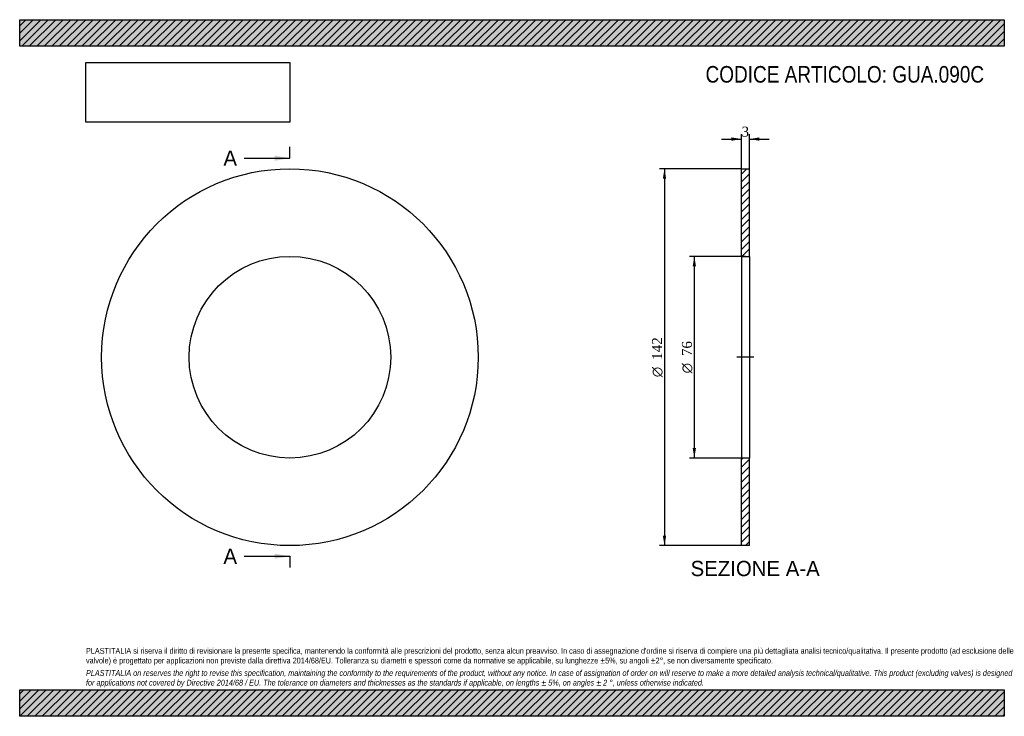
# Model space of a CAD drawing. Header units: millimetres. Extents: x 0 to 371, y 0 to 263.
import ezdxf
from ezdxf.enums import TextEntityAlignment as Align
from ezdxf.lldxf.tags import DXFTag

# ---------------------------------------------------------------- set-up
doc = ezdxf.new("R2010")
doc.units = ezdxf.units.MM
doc.header["$LTSCALE"] = 1.25
for name, color, linetype in [('Default', 7, 'Continuous'), ('DV2_Default', 7, 'Continuous'), ('GUA.090C', 7, 'Continuous')]:
    doc.layers.add(name, color=color, linetype=linetype)
doc.styles.add('SEACAD_Solid_Edge_ANSI', font='seans.ttf')
doc.styles.add('SEACAD_Solid_Edge_ANSI1_Symbols', font='semeca1.ttf')
doc.styles.add('SEACAD_Times_New_Roman', font='times.ttf')
tags = doc.linetypes.add('CENTER2', pattern=[28.575, 19.05, -3.175, 3.175, -3.175]).pattern_tags.tags
tags[10:11] = [DXFTag(74, 4), DXFTag(75, 0), DXFTag(340, '0'), DXFTag(46, 0.0), DXFTag(50, 0.0), DXFTag(44, 0.0), DXFTag(45, 0.0)]
tags[8:9] = [DXFTag(74, 4), DXFTag(75, 0), DXFTag(340, '0'), DXFTag(46, 0.0), DXFTag(50, 0.0), DXFTag(44, 0.0), DXFTag(45, 0.0)]
tags[6:7] = [DXFTag(74, 4), DXFTag(75, 0), DXFTag(340, '0'), DXFTag(46, 0.0), DXFTag(50, 0.0), DXFTag(44, 0.0), DXFTag(45, 0.0)]
tags[4:5] = [DXFTag(74, 4), DXFTag(75, 0), DXFTag(340, '0'), DXFTag(46, 0.0), DXFTag(50, 0.0), DXFTag(44, 0.0), DXFTag(45, 0.0)]
doc.dimstyles.new('ANSImm', dxfattribs={"dimtxt": 3.75, "dimasz": 3.75, "dimexe": 1.875, "dimexo": 0, "dimgap": 0.9375, "dimtad": 1, "dimdsep": 46, "dimtxsty": 'SEACAD_Times_New_Roman', "dimblk1": '_SE_FILLED', "dimblk2": '_SE_FILLED', "dimsah": 1, "dimcen": 1.875, "dimazin": 0, "dimtfac": 0.85, "dimtdec": 3, "dimtofl": 0, "dimtmove": 0, "dimatfit": 3, "dimfxl": 1, "dimarcsym": 0})
picture_1 = doc.add_image_def('image1.jpg', size_in_pixel=(4302, 1260))

# ---------------------------------------------------------------- blocks, each defined once
blk = doc.blocks.new('SE')
at = {"layer": 'GUA.090C', "color": 7, "linetype": 'Continuous'}
for radius in [71, 38]:
    blk.add_circle((101.89, 135.32), radius, dxfattribs=at)
blk = doc.blocks.new('SE2')
at = {"color": 7, "linetype": 'Continuous', "style": 'SEACAD_Solid_Edge_ANSI'}
blk.add_text('A', height=5.75, dxfattribs=at).set_placement((76.82, 213.2), align=Align.TOP_LEFT)
blk = doc.blocks.new('SE3')
at = {"color": 7, "linetype": 'Continuous', "style": 'SEACAD_Solid_Edge_ANSI'}
blk.add_text('A', height=5.75, dxfattribs=at).set_placement((76.82, 63.2), align=Align.TOP_LEFT)
blk = doc.blocks.new('SEANNOT_GROUP')
at = {"linetype": 'Continuous'}
blk.add_hatch(color=7, dxfattribs=at).paths.add_polyline_path([(96.14, 209.36), (101.89, 210.32), (96.14, 211.28)])
at = {"color": 7, "linetype": 'Continuous'}
blk.add_lwpolyline([(84.64, 210.32), (101.89, 210.32)], dxfattribs=at)
blk = doc.blocks.new('SEANNOT_GROUP1')
at = {"linetype": 'Continuous'}
blk.add_hatch(color=7, dxfattribs=at).paths.add_polyline_path([(96.14, 59.36), (101.89, 60.32), (96.14, 61.28)])
at = {"color": 7, "linetype": 'Continuous'}
blk.add_lwpolyline([(84.64, 60.32), (101.89, 60.32)], dxfattribs=at)
blk = doc.blocks.new('SE1')
at = {"layer": 'Default', "color": 7, "linetype": 'CENTER2'}
for p, q in [((101.89, 210.32), (101.89, 214.63)), ((101.89, 60.32), (101.89, 56.01))]:
    blk.add_line(p, q, dxfattribs=at)
at = {"layer": 'Default', "color": 7, "linetype": 'CENTER2', "const_width": 0.0001}
blk.add_lwpolyline([(101.89, 210.32), (101.89, 60.32)], dxfattribs=at)
at = {"layer": 'Default'}
for name in ['SE2', 'SEANNOT_GROUP', 'SE3', 'SEANNOT_GROUP1']:
    blk.add_blockref(name, (0, 0), dxfattribs=at)
blk = doc.blocks.new('SE4')
at = {"layer": 'GUA.090C', "linetype": 'Continuous'}
h = blk.add_hatch(dxfattribs=at)
h.set_pattern_fill('LINE', scale=0.62992, angle=45, style=0)
h.paths.add_polyline_path([(275.12, 173.32), (275.12, 206.32), (272.12, 206.32), (272.12, 173.32)])
h = blk.add_hatch(dxfattribs=at)
h.set_pattern_fill('LINE', scale=0.62992, angle=45, style=0)
h.paths.add_polyline_path([(275.12, 64.32), (275.12, 97.32), (272.12, 97.32), (272.12, 64.32)])
at = {"layer": 'DV2_Default', "color": 7, "linetype": 'CENTER2'}
blk.add_line((276.87, 135.32), (270.37, 135.32), dxfattribs=at)
at = {"layer": 'GUA.090C', "color": 7, "linetype": 'Continuous'}
for p, q in [((272.12, 173.32), (272.12, 206.32)), ((272.12, 206.32), (275.12, 206.32)), ((275.12, 173.32), (275.12, 206.32)), ((272.12, 173.32), (272.12, 97.32)), ((272.12, 173.32), (275.12, 173.32)), ((275.12, 173.32), (275.12, 97.32)), ((272.12, 64.32), (272.12, 97.32)), ((275.12, 97.32), (272.12, 97.32)), ((275.12, 64.32), (275.12, 97.32)), ((275.12, 64.32), (272.12, 64.32))]:
    blk.add_line(p, q, dxfattribs=at)
blk = doc.blocks.new('DMBLK19')
at = {"layer": 'Default', "linetype": 'Continuous'}
for points in [[(268.37, 218.14), (268.37, 216.89), (272.12, 217.51)], [(278.87, 218.14), (275.12, 217.51), (278.87, 216.89)]]:
    blk.add_hatch(color=7, dxfattribs=at).paths.add_polyline_path(points)
at = {"layer": 'Default', "color": 7, "linetype": 'Continuous'}
for p, q in [((272.12, 206.32), (272.12, 219.39)), ((275.12, 206.32), (275.12, 219.39)), ((264.62, 217.51), (272.12, 217.51)), ((275.12, 217.51), (282.62, 217.51))]:
    blk.add_line(p, q, dxfattribs=at)
at = {"layer": 'Default', "color": 7, "linetype": 'Continuous', "style": 'SEACAD_Times_New_Roman'}
blk.add_text('3', height=3.75, dxfattribs=at).set_placement((272.19, 222.2), align=Align.TOP_LEFT)
blk = doc.blocks.new('_SE_FILLED')
at = {"color": 0}
blk.add_line((0, 0), (-1, 0), dxfattribs=at)
blk.add_solid([(0, 0), (-1, -0.1665), (-1, 0.1665), (0, 0)], dxfattribs=at)
blk = doc.blocks.new('GDimGGroup')
at = {"layer": 'Default', "linetype": 'Continuous'}
for points in [[(253.75, 169.57), (255, 169.57), (254.37, 173.32)], [(253.75, 101.07), (254.37, 97.32), (255, 101.07)]]:
    blk.add_hatch(color=7, dxfattribs=at).paths.add_polyline_path(points)
at = {"layer": 'Default', "color": 7, "linetype": 'Continuous'}
for p, q in [((273.62, 173.32), (252.5, 173.32)), ((254.37, 173.32), (254.37, 97.32)), ((273.62, 97.32), (252.5, 97.32))]:
    blk.add_line(p, q, dxfattribs=at)
for s, style, p in [('76', 'SEACAD_Times_New_Roman', (249.69, 135.74)), ('O', 'SEACAD_Solid_Edge_ANSI1_Symbols', (249.69, 129.22))]:
    blk.add_text(s, height=3.75, rotation=90, dxfattribs=dict(at, style=style)).set_placement(p, align=Align.TOP_LEFT)
blk = doc.blocks.new('GDimGGroup1')
at = {"layer": 'Default', "linetype": 'Continuous'}
for points in [[(242.5, 202.57), (243.75, 202.57), (243.12, 206.32)], [(242.5, 68.07), (243.12, 64.32), (243.75, 68.07)]]:
    blk.add_hatch(color=7, dxfattribs=at).paths.add_polyline_path(points)
at = {"layer": 'Default', "color": 7, "linetype": 'Continuous'}
for p, q in [((272.12, 206.32), (241.25, 206.32)), ((243.12, 206.32), (243.12, 64.32)), ((272.12, 64.32), (241.25, 64.32))]:
    blk.add_line(p, q, dxfattribs=at)
for s, style, p in [('142', 'SEACAD_Times_New_Roman', (238.44, 134.32)), ('O', 'SEACAD_Solid_Edge_ANSI1_Symbols', (238.44, 127.79))]:
    blk.add_text(s, height=3.75, rotation=90, dxfattribs=dict(at, style=style)).set_placement(p, align=Align.TOP_LEFT)

msp = doc.modelspace()

# ---------------------------------------------------------------- hatches: boundary and pattern name
at = {"layer": 'Default', "linetype": 'Continuous'}
h = msp.add_hatch(dxfattribs=at)
h.set_pattern_fill('LINE', scale=0.62992, angle=45, style=0)
h.paths.add_polyline_path([(371.25, 252.5), (371.25, 262.5), (0, 262.5), (0, 252.5)])
for points in [[(371.25, 252.5), (371.25, 262.5), (0, 262.5), (0, 252.5)], [(371.25, 0), (371.25, 10), (0, 10), (0, 0)]]:
    msp.add_hatch(color=7, dxfattribs=at).paths.add_polyline_path(points)
h = msp.add_hatch(dxfattribs=at)
h.set_pattern_fill('LINE', scale=0.62992, angle=45, style=0)
h.paths.add_polyline_path([(371.25, 0), (371.25, 10), (0, 10), (0, 0)])

# ---------------------------------------------------------------- linework, layer by layer
at = {"layer": 'Default', "color": 7, "linetype": 'Continuous'}
for p, q in [((0, 262.5), (371.25, 262.5)), ((0, 252.5), (0, 262.5)), ((371.25, 262.5), (371.25, 252.5)), ((371.25, 252.5), (0, 252.5)), ((0, 10), (371.25, 10)), ((0, 0), (0, 10)), ((371.25, 10), (371.25, 0)), ((371.25, 0), (0, 0))]:
    msp.add_line(p, q, dxfattribs=at)

# ---------------------------------------------------------------- block references
at = {"layer": 'Default'}
for name in ['SE1', 'SE', 'GDimGGroup1', 'SE4', 'GDimGGroup']:
    msp.add_blockref(name, (0, 0), dxfattribs=at)

# ---------------------------------------------------------------- texts
at = {"layer": 'Default', "color": 7, "linetype": 'Continuous', "style": 'SEACAD_Solid_Edge_ANSI'}
msp.add_text('SEZIONE A-A', height=5.75, dxfattribs=at).set_placement((252.956, 58.572), align=Align.TOP_LEFT)
at = {"layer": 'Default', "attachment_point": 1}
for s, insert, char_height, width in [('{\\fArial Narrow|b0||i0||c0|p34;\\C7;\\H6.25;\\W1.;CODICE ARTICOLO: GUA.090C}', (258.602, 245.042), 6.25, 106.17313), ("{\\fArial Narrow|b0||i0||c0|p34;\\C7;\\H2.1875;\\W1.;PLASTITALIA si riserva il diritto di revisionare la presente specifica, mantenendo la conformità alle prescrizioni del prodotto, senza alcun preavviso. In caso di assegnazione d'ordine si riserva di compiere una più dettagliata analisi tecnico/qualitativa. Il presente prodotto (ad esclusione delle \\P}{\\fArial Narrow|b0||i0||c0|p34;\\C7;\\H2.1875;\\W1.;valvole) è progettato per applicazioni non previste dalla direttiva 2014/68/EU. Tolleranza su diametri e spessori come da normative se applicabile, su lunghezze ±5%, su angoli ±2°, se non diversamente specificato.\\P}{\\fArial Narrow|b0||i0||c0|p34;\\C7;\\H0.625;\\W1.;   \\P}{\\fArial Narrow|b0||i1||c0|p34;\\C7;\\H2.1875;\\W1.;PLASTITALIA on reserves the right to revise this specification, maintaining the conformity to the requirements of the product, without any notice. In case of assignation of order on will reserve to make a more detailed analysis technical/qualitative. This product (excluding valves) is designed \\P}{\\fArial Narrow|b0||i1||c0|p34;\\C7;\\H2.1875;\\W1.;for applications not covered by Directive 2014/68 / EU. The tolerance on diameters and thicknesses as the standards if applicable, on lengths ± 5%, on angles ± 2 °, unless otherwise indicated.\\P}", (25, 25.753), 2.1875, 321.25)]:
    msp.add_mtext(s, dxfattribs=dict(at, insert=insert, char_height=char_height, width=width))

# ---------------------------------------------------------------- dimensions: what is measured, and where the dimension line sits
at = {"layer": 'Default', "color": 7, "linetype": 'Continuous'}
dim = msp.add_linear_dim(base=(272.116, 217.513), p1=(272.116, 206.322), p2=(275.116, 206.322), angle=0, text='\\A1;<>', dimstyle='ANSImm', dxfattribs=at)
dim.commit()
dim.dimension.update_dxf_attribs({"geometry": 'DMBLK19', "text_midpoint": (273.616, 217.513), "dimtype": 161})

# ---------------------------------------------------------------- pictures from other files: only their frames are drawn
image = msp.add_image(picture_1, insert=(25, 223.879), size_in_units=(76.821, 22.5))
image.dxf.flags = 7

doc.saveas('drawing.dxf')
